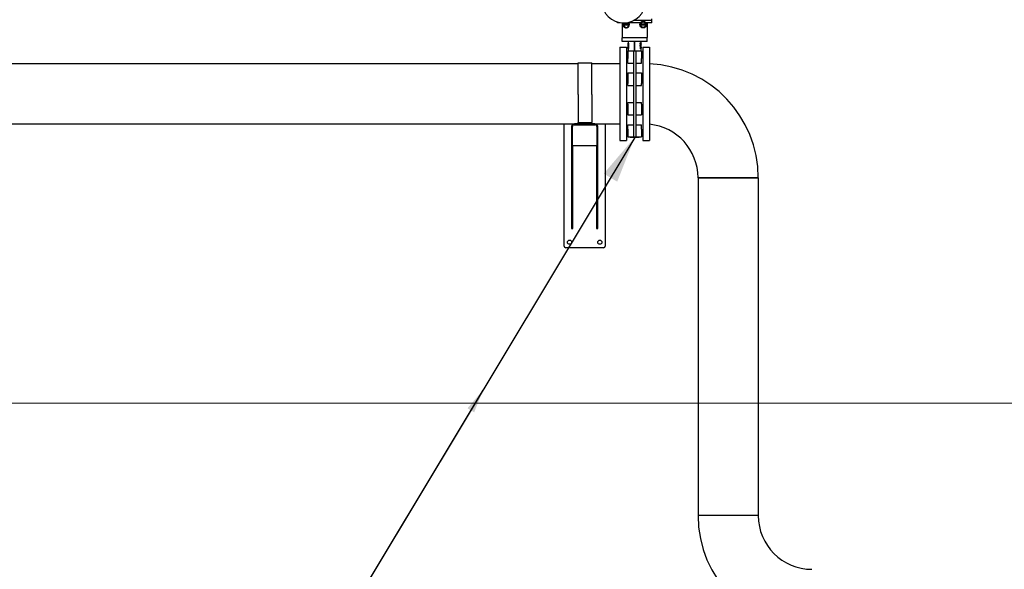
# Model space of a CAD drawing. Extents: x -89225 to 110569, y 13360 to 87647.
# Tile 120 of 256: x 27476 to 31057, y 28343 to 30340. Entities that reach past the tile are written whole.
import ezdxf

# ---------------------------------------------------------------- set-up
doc = ezdxf.new("R2010")
doc.units = 0
for name, color, linetype in [('Beluchtingstank', 253, 'Continuous'), ('INSTALLATIE', 6, 'Continuous'), ('INSTALLATIE @ 100', 6, 'Continuous'), ('INSTALLATIE @ 50', 6, 'Continuous')]:
    doc.layers.add(name, color=color, linetype=linetype)
doc.styles.add('ISO', font='ISO.SHX')

# ---------------------------------------------------------------- blocks, each defined once
blk = doc.blocks.new('Beluchtingsinstallatie VAZ')
for p, q in [((1123520.4, -970540.3), (1123520.4, -970538.1)), ((1123530.3, -970540.3), (1123520.4, -970540.3)), ((1123537.9, -970541.2), (1123537.9, -970594.3)), ((1123542.9, -970548.6), (1123542.9, -970546.1)), ((1123561, -970546.1), (1123542.9, -970546.1)), ((1123561, -970548.6), (1123542.9, -970548.6)), ((1123561, -970548.6), (1123561, -970546.1)), ((1123604.2, -970540.3), (1123561.7, -970540.3)), ((1123645.4, -970532.8), (1123578.8, -970532.8)), ((1123645.4, -970532.3), (1123579.8, -970532.3)), ((1123604.9, -970548.6), (1123604.9, -970546.1)), ((1123623, -970546.1), (1123604.9, -970546.1)), ((1123623, -970548.6), (1123604.9, -970548.6)), ((1123623, -970548.6), (1123623, -970546.1)), ((1123645.4, -970540.3), (1123623.7, -970540.3)), ((1123627.9, -970540.3), (1123627.9, -970594.3)), ((1123644.9, -970532.3), (1123645.4, -970532.8)), ((1123645.4, -970532.3), (1123645.4, -970526.3)), ((1123645.4, -970540.3), (1123645.4, -970532.8)), ((1123528.9, -970628.9), (1123528.9, -970968.8)), ((1123528.9, -970628.9), (1123552.9, -970628.9)), ((1123537.9, -970594.3), (1123627.9, -970594.3)), ((1123538.4, -970594.8), (1123537.9, -970594.3)), ((1123627.9, -970594.8), (1123537.9, -970594.8)), ((1123537.9, -970608.8), (1123537.9, -970594.8)), ((1123627.9, -970608.8), (1123537.9, -970608.8)), ((1123552.9, -970628.9), (1123552.9, -970968.8)), ((1123558.9, -970614.8), (1123560.9, -970614.8)), ((1123558.9, -970616), (1123558.9, -970614.8)), ((1123558.9, -970616), (1123560.4, -970616)), ((1123558.9, -970617.6), (1123558.9, -970617.6)), ((1123558.9, -970627.1), (1123558.9, -970617.6)), ((1123559.9, -970617.6), (1123558.9, -970617.6)), ((1123558.9, -970631.1), (1123558.9, -970617.6)), ((1123559.2, -970621.3), (1123559.1, -970621.3)), ((1123559.1, -970631.1), (1123559.1, -970625.4)), ((1123559.2, -970627.1), (1123559.2, -970621.3)), ((1123559.8, -970621.3), (1123559.2, -970621.3)), ((1123560.4, -970621.3), (1123559.8, -970621.3)), ((1123559.9, -970614.8), (1123559.9, -970608.8)), ((1123559.9, -970617.6), (1123559.9, -970616)), ((1123559.9, -970621.3), (1123559.9, -970617.6)), ((1123560, -970622.5), (1123560.4, -970622.5)), ((1123560.4, -970621.3), (1123560.4, -970616)), ((1123560.4, -970632.6), (1123560.4, -970622.5)), ((1123562, -970614.8), (1123560.9, -970614.8)), ((1123560.9, -970633.8), (1123560.9, -970614.8)), ((1123562, -970633.8), (1123562, -970614.8)), ((1123582.5, -970642.6), (1123582.5, -970608.8)), ((1123583.4, -970642.6), (1123583.4, -970608.8)), ((1123602.2, -970618.8), (1123602.2, -970612.8)), ((1123602.2, -970612.8), (1123603.4, -970612.8)), ((1123602.2, -970616.3), (1123602.2, -970616.3)), ((1123602.2, -970618), (1123602.2, -970618)), ((1123602.2, -970618.8), (1123603.4, -970618.8)), ((1123602.4, -970626.8), (1123602.4, -970620.9)), ((1123602.4, -970620.9), (1123603.6, -970620.9)), ((1123602.4, -970626.8), (1123603.6, -970626.8)), ((1123603.1, -970612.8), (1123603.1, -970612.8)), ((1123603.4, -970618.8), (1123603.4, -970612.8)), ((1123605.5, -970612.8), (1123603.4, -970612.8)), ((1123603.4, -970618.8), (1123605.5, -970618.8)), ((1123603.6, -970626.8), (1123603.6, -970620.9)), ((1123604.7, -970620.9), (1123603.6, -970620.9)), ((1123603.6, -970626.8), (1123604.7, -970626.8)), ((1123603.8, -970618.8), (1123603.8, -970618.8)), ((1123603.8, -970634.8), (1123603.8, -970628.9)), ((1123603.8, -970628.9), (1123604.9, -970628.9)), ((1123603.9, -970613.5), (1123605.5, -970613.5)), ((1123603.9, -970615.4), (1123603.9, -970613.5)), ((1123605.4, -970615.4), (1123603.9, -970615.4)), ((1123603.9, -970616.1), (1123605.4, -970616.1)), ((1123603.9, -970618.2), (1123603.9, -970616.1)), ((1123605.5, -970618.2), (1123603.9, -970618.2)), ((1123604.1, -970626.2), (1123604.1, -970621.5)), ((1123604.1, -970621.5), (1123604.7, -970621.5)), ((1123604.1, -970621.7), (1123605.1, -970621.7)), ((1123604.7, -970626.2), (1123604.1, -970626.2)), ((1123604.2, -970625.7), (1123605.3, -970625.7)), ((1123604.4, -970623.8), (1123605.5, -970623.8)), ((1123604.9, -970634.8), (1123604.9, -970628.9)), ((1123605.7, -970628.9), (1123604.9, -970628.9)), ((1123605.1, -970620.9), (1123605.1, -970620.9)), ((1123605.1, -970620.9), (1123606.1, -970620.9)), ((1123605.1, -970626.8), (1123605.1, -970626.8)), ((1123605.1, -970626.8), (1123606.1, -970626.8)), ((1123605.2, -970631.7), (1123605.2, -970629.5)), ((1123605.2, -970629.5), (1123605.8, -970629.5)), ((1123605.2, -970629.6), (1123606, -970629.6)), ((1123605.4, -970616.1), (1123605.4, -970615.4)), ((1123605.5, -970613.5), (1123605.5, -970612.8)), ((1123605.5, -970612.8), (1123605.7, -970612.8)), ((1123605.5, -970618.8), (1123605.5, -970618.2)), ((1123605.5, -970618.8), (1123606.3, -970618.8)), ((1123606, -970612.8), (1123605.7, -970612.8)), ((1123605.7, -970628.9), (1123606.6, -970628.9)), ((1123605.9, -970612.8), (1123605.9, -970608.8)), ((1123605.9, -970620.9), (1123605.9, -970618.8)), ((1123605.9, -970628.9), (1123605.9, -970626.8)), ((1123605.9, -970626.9), (1123606.2, -970626.9)), ((1123606, -970612.8), (1123606.8, -970612.8)), ((1123606.1, -970626.8), (1123606.1, -970620.9)), ((1123606.3, -970620.9), (1123606.1, -970620.9)), ((1123606.1, -970626.8), (1123606.3, -970626.8)), ((1123606.3, -970618.8), (1123606.5, -970618.8)), ((1123606.3, -970620.9), (1123606.8, -970620.9)), ((1123606.3, -970626.8), (1123606.3, -970622.4)), ((1123606.3, -970626.8), (1123606.8, -970626.8)), ((1123606.5, -970618.8), (1123606.9, -970618.8)), ((1123606.6, -970634.8), (1123606.6, -970628.9)), ((1123606.7, -970628.9), (1123606.6, -970628.9)), ((1123606.7, -970628.9), (1123606.9, -970628.9)), ((1123606.9, -970612.8), (1123606.8, -970612.8)), ((1123606.8, -970613.5), (1123606.9, -970613.5)), ((1123606.8, -970625.3), (1123606.8, -970620.9)), ((1123606.9, -970620.9), (1123606.8, -970620.9)), ((1123606.8, -970626.8), (1123606.9, -970626.8)), ((1123606.9, -970613.5), (1123606.9, -970612.8)), ((1123606.9, -970612.8), (1123606.9, -970612.8)), ((1123606.9, -970612.8), (1123606.9, -970612.8)), ((1123606.9, -970613.5), (1123606.9, -970612.8)), ((1123606.9, -970618.8), (1123606.9, -970613.5)), ((1123606.9, -970613.5), (1123606.9, -970613.5)), ((1123606.9, -970620.9), (1123606.9, -970620.9)), ((1123606.9, -970626.8), (1123606.9, -970620.9)), ((1123606.9, -970622.6), (1123606.9, -970621.3)), ((1123606.9, -970622.5), (1123606.9, -970622.5)), ((1123606.9, -970622.6), (1123606.9, -970622.6)), ((1123606.9, -970624.6), (1123606.9, -970624.6)), ((1123606.9, -970626.8), (1123606.9, -970625.3)), ((1123606.9, -970626.3), (1123606.9, -970626.3)), ((1123606.9, -970626.8), (1123606.9, -970626.8)), ((1123606.9, -970626.8), (1123606.9, -970626.8)), ((1123606.9, -970633.3), (1123606.9, -970628.9)), ((1123606.9, -970628.9), (1123606.9, -970628.9)), ((1123606.9, -970634.8), (1123606.9, -970628.9)), ((1123612.9, -970628.9), (1123612.9, -970968.8)), ((1123612.9, -970628.9), (1123636.9, -970628.9)), ((1123627.4, -970594.8), (1123627.9, -970594.3)), ((1123627.9, -970608.8), (1123627.9, -970594.8)), ((1123636.9, -970628.9), (1123636.9, -970968.8)), ((1123557.9, -970642.6), (1123607.9, -970642.6)), ((1123557.9, -970642.6), (1123557.9, -970670.2)), ((1123558.9, -970631.1), (1123558.9, -970631.1)), ((1123559.1, -970631.1), (1123558.9, -970631.1)), ((1123560.4, -970632.6), (1123558.9, -970632.6)), ((1123558.9, -970633.8), (1123558.9, -970632.6)), ((1123560.9, -970633.8), (1123558.9, -970633.8)), ((1123559.1, -970631.1), (1123559.2, -970631.1)), ((1123560.2, -970631.1), (1123559.2, -970631.1)), ((1123559.9, -970632.6), (1123559.9, -970631.1)), ((1123559.9, -970642.6), (1123559.9, -970633.8)), ((1123562, -970633.8), (1123560.9, -970633.8)), ((1123578.9, -970644.1), (1123578.9, -970734.7)), ((1123586.9, -970644.1), (1123586.9, -970734.7)), ((1123603.8, -970634.8), (1123604.9, -970634.8)), ((1123604.9, -970634.8), (1123605.2, -970634.8)), ((1123605.2, -970630.6), (1123606.2, -970630.6)), ((1123605.8, -970631.7), (1123605.2, -970631.7)), ((1123605.2, -970632.4), (1123605.8, -970632.4)), ((1123605.2, -970634.8), (1123605.2, -970632.4)), ((1123605.6, -970634.8), (1123605.6, -970632.4)), ((1123605.6, -970634.8), (1123606.6, -970634.8)), ((1123605.9, -970642.6), (1123605.9, -970634.8)), ((1123606.6, -970634.8), (1123606.7, -970634.8)), ((1123606.7, -970634.8), (1123606.7, -970630.4)), ((1123606.7, -970634.8), (1123606.9, -970634.8)), ((1123606.9, -970634.8), (1123606.9, -970634.8)), ((1123607.9, -970642.6), (1123607.9, -970670.2)), ((1123376.7, -970689.3), (1119347.1, -970689.3)), ((1123376.7, -970800.8), (1123376.7, -970686.3)), ((1123376.7, -970686.3), (1123426.7, -970686.3)), ((1123426.7, -970800.8), (1123426.7, -970686.3)), ((1123528.9, -970689.3), (1123426.7, -970689.3)), ((1123557.9, -970667.8), (1123552.9, -970667.8)), ((1123557.9, -970686.9), (1123557.9, -970670.2)), ((1123557.9, -970686.9), (1123578.9, -970686.9)), ((1123586.9, -970686.9), (1123607.9, -970686.9)), ((1123612.9, -970667.8), (1123607.9, -970667.8)), ((1123607.9, -970686.9), (1123607.9, -970670.2)), ((1123557.9, -970722.4), (1123557.9, -970760.9)), ((1123557.9, -970722.4), (1123578.9, -970722.4)), ((1123578.9, -970734.7), (1123578.9, -970862.9)), ((1123586.9, -970722.4), (1123607.9, -970722.4)), ((1123586.9, -970734.7), (1123586.9, -970862.9)), ((1123607.9, -970722.4), (1123607.9, -970760.9)), ((1123557.9, -970767.8), (1123557.9, -970760.9)), ((1123557.9, -970767.8), (1123578.9, -970767.8)), ((1123586.9, -970767.8), (1123607.9, -970767.8)), ((1123607.9, -970767.8), (1123607.9, -970760.9)), ((1123376.7, -970800.8), (1123376.7, -970897.8)), ((1123426.7, -970800.8), (1123426.7, -970897.8)), ((1123557.9, -970829.9), (1123578.9, -970829.9)), ((1123557.9, -970836.8), (1123557.9, -970829.9)), ((1123557.9, -970836.8), (1123557.9, -970875.3)), ((1123586.9, -970829.9), (1123607.9, -970829.9)), ((1123607.9, -970836.8), (1123607.9, -970829.9)), ((1123607.9, -970836.8), (1123607.9, -970875.3)), ((1123557.9, -970875.3), (1123578.9, -970875.3)), ((1123578.9, -970862.9), (1123578.9, -970953.6)), ((1123586.9, -970862.9), (1123586.9, -970953.6)), ((1123586.9, -970875.3), (1123607.9, -970875.3)), ((1123360.3, -970908.4), (1118572.6, -970908.4)), ((1123326, -971351.8), (1123326, -970908.4)), ((1123362.5, -970910.8), (1123439.5, -970910.8)), ((1123393.5, -970907.8), (1123363.5, -970907.8)), ((1123376.7, -970897.8), (1123376.7, -970902.8)), ((1123376.7, -970902.8), (1123426.7, -970902.8)), ((1123376.7, -970907.8), (1123376.7, -970902.8)), ((1123393.5, -970910.8), (1123393.5, -970907.8)), ((1123393.5, -970907.8), (1123408.5, -970907.8)), ((1123408.5, -970908.4), (1123393.5, -970908.4)), ((1123438.5, -970907.8), (1123408.5, -970907.8)), ((1123408.5, -970910.8), (1123408.5, -970907.8)), ((1123426.7, -970897.8), (1123426.7, -970902.8)), ((1123426.7, -970907.8), (1123426.7, -970902.8)), ((1123528.9, -970908.4), (1123441.8, -970908.4)), ((1123476, -970908.4), (1123476, -971351.8)), ((1123557.9, -970910.8), (1123578.9, -970910.8)), ((1123557.9, -970927.5), (1123557.9, -970910.8)), ((1123586.9, -970910.8), (1123607.9, -970910.8)), ((1123607.9, -970927.5), (1123607.9, -970910.8)), ((1123353.5, -970917.8), (1123353.5, -970987.8)), ((1123356.5, -970987.8), (1123356.5, -970916.8)), ((1123445.5, -970916.8), (1123445.5, -970987.8)), ((1123448.5, -970987.8), (1123448.5, -970917.8)), ((1123557.9, -970929.8), (1123552.9, -970929.8)), ((1123557.9, -970927.5), (1123557.9, -970955.1)), ((1123607.9, -970927.5), (1123607.9, -970955.1)), ((1123612.9, -970929.8), (1123607.9, -970929.8)), ((1123356.5, -970987.8), (1123353.5, -970987.8)), ((1123353.5, -970987.8), (1123353.5, -970997.8)), ((1123445.5, -970987.8), (1123356.5, -970987.8)), ((1123358.5, -970997.8), (1123358.5, -970987.8)), ((1123443.5, -970987.8), (1123443.5, -970997.8)), ((1123445.5, -970987.8), (1123448.5, -970987.8)), ((1123448.5, -970997.8), (1123448.5, -970987.8)), ((1123528.9, -970968.8), (1123552.9, -970968.8)), ((1123557.9, -970955.1), (1123607.9, -970955.1)), ((1123566.9, -970956.8), (1123566.9, -970955.1)), ((1123598.9, -970956.8), (1123566.9, -970956.8)), ((1123598.9, -970956.8), (1123598.9, -970955.1)), ((1123612.9, -970968.8), (1123636.9, -970968.8)), ((1123353.5, -970997.8), (1123353.5, -971287.8)), ((1123353.5, -970997.8), (1123358.5, -970997.8)), ((1123358.5, -971287.8), (1123358.5, -970997.8)), ((1123443.5, -970997.8), (1123443.5, -971287.8)), ((1123443.5, -970997.8), (1123448.5, -970997.8)), ((1123448.5, -971287.8), (1123448.5, -970997.8)), ((1123813.2, -971103.6), (1124032.3, -971103.6)), ((1124032.3, -971103.6), (1123813.2, -971103.6)), ((1123813.2, -971103.6), (1123813.2, -972330.8)), ((1124032.3, -971103.6), (1124032.3, -972330.8)), ((1123353.5, -971287.8), (1123358.5, -971287.8)), ((1123443.5, -971287.8), (1123448.5, -971287.8)), ((1123470, -971357.8), (1123332, -971357.8)), ((1124032.3, -972330.8), (1123813.2, -972330.8)), ((1124032.3, -972330.8), (1123813.2, -972330.8))]:
    blk.add_line(p, q)
for centre, radius in [((1123613.9, -970547.3), 12), ((1123613.9, -970547.3), 10), ((1123346, -971337.8), 7.5), ((1123456, -971337.8), 7.5)]:
    blk.add_circle(centre, radius)
for centre, radius, start, end in [((1123542.9, -970461.3), 80, 90.5336, 89.4668), ((1123551.9, -970547.3), 12, 149.9338, 42.0148), ((1123551.9, -970547.3), 10, 143.0849, 48.8637), ((1123617.9, -971103.6), 414.3, 0, 87.3717), ((1123363.5, -970917.8), 10, 90, 180), ((1123362.5, -970916.8), 6, 90, 180), ((1123438.5, -970917.8), 10, 0, 90), ((1123439.5, -970916.8), 6, 0, 90), ((1123617.9, -971103.6), 195.3, 0, 84.4159), ((1123332, -971351.8), 6, 180, 270), ((1123470, -971351.8), 6, 270, 0), ((1124227.5, -972330.8), 414.3, 180, 270), ((1124227.5, -972330.8), 195.3, 180, 270)]:
    blk.add_arc(centre, radius, start, end)
for centre, major_axis, ratio, start_param, end_param in [((1123582.9, -970628.5), (0, 56.5), 0.424475, 1.443878, 1.545674), ((1123582.9, -970631.6), (0, 56.5), 0.424475, 1.460663, 1.562343), ((1123582.9, -970636.1), (0, 56.5), 0.424475, 1.306356, 1.410196), ((1123582.9, -970639.2), (0, 56.5), 0.424475, 1.271902, 1.427057), ((1123582.9, -970639.2), (0, 54.2), 0.424475, 1.365946, 1.420762), ((1123582.9, -970632), (0, 57), 0.403245, 5.008031, 5.042049), ((1123582.9, -970632), (0, 57), 0.403245, 4.957643, 4.995366), ((1123582.9, -970632), (0, 59.5), 0.403245, 4.935284, 5.040088), ((1123582.9, -970630.8), (0, 63.2), 0.379542, 4.929741, 4.999991), ((1123582.9, -970629.2), (0, 37.4), 0.642148, 4.815134, 4.936619), ((1123582.9, -970630.8), (0, 37.4), 0.642148, 4.817148, 4.938674), ((1123582.9, -970608), (0, -59.5), 0.403446, 1.386919, 1.488723), ((1123582.9, -970605.3), (0, -63.1), 0.38038, 1.381313, 1.450313), ((1123582.9, -970633.9), (0, 37.4), 0.642148, 4.728415, 4.848627), ((1123582.7, -970622.6), (24.2, 0), 0.099504, 6.276807, 6.308702), ((1123582.9, -970635.5), (0, 37.4), 0.642148, 4.730419, 4.85065)]:
    blk.add_ellipse(centre, major_axis=major_axis, ratio=ratio, start_param=start_param, end_param=end_param)
for points, knots in [([(1123604.4, -970623.8), (1123604.4, -970623.6), (1123604.4, -970623.4), (1123604.4, -970622.9), (1123604.4, -970622.7), (1123604.3, -970622.4), (1123604.3, -970622.2), (1123604.2, -970621.9), (1123604.2, -970621.9), (1123604.1, -970621.8), (1123604.1, -970621.7), (1123604.1, -970621.7)], [-0.2569404, -0.2569404, -0.2569404, -0.2569404, -0.1926715, -0.1926715, -0.1285406, -0.1285406, -0.0644418, -0.0644418, -0.0322986, -0.0322986, -0.0104609, -0.0104609, -0.0104609, -0.0104609]), ([(1123604.2, -970625.7), (1123604.3, -970625.5), (1123604.3, -970625.3), (1123604.4, -970624.9), (1123604.4, -970624.7), (1123604.4, -970624.2), (1123604.4, -970624), (1123604.4, -970623.8)], [-0.2286665, -0.2286665, -0.2286665, -0.2286665, -0.1336372, -0.1336372, -0.0636438, -0.0636438, 0, 0, 0, 0]), ([(1123604.7, -970620.9), (1123604.8, -970620.9), (1123604.9, -970620.9), (1123605, -970620.9), (1123605.1, -970620.9), (1123605.1, -970620.9)], [-0.09553916, -0.09553916, -0.09553916, -0.09553916, -0.04324463, -0.04324463, 0, 0, 0, 0]), ([(1123604.7, -970621.5), (1123604.8, -970621.5), (1123604.9, -970621.6), (1123605, -970621.6), (1123605.1, -970621.6), (1123605.1, -970621.7)], [0, 0, 0, 0, 0.05743481, 0.05743481, 0.08690338, 0.08690338, 0.08690338, 0.08690338]), ([(1123605.8, -970623.8), (1123605.8, -970624.3), (1123605.8, -970624.8), (1123605.7, -970625.7), (1123605.6, -970625.9), (1123605.5, -970626.3), (1123605.4, -970626.4), (1123605.3, -970626.6), (1123605.2, -970626.7), (1123604.9, -970626.8), (1123604.8, -970626.8), (1123604.7, -970626.8)], [-0.6285042, -0.6285042, -0.6285042, -0.6285042, -0.471891, -0.471891, -0.3438574, -0.3438574, -0.1941843, -0.1941843, -0.082323, -0.082323, -0.000001, -0.000001, -0.000001, -0.000001]), ([(1123605.3, -970625.7), (1123605.2, -970625.9), (1123605.2, -970626), (1123605.1, -970626.1), (1123605, -970626.1), (1123604.9, -970626.1), (1123604.8, -970626.2), (1123604.7, -970626.2)], [0, 0, 0, 0, 0.0676289, 0.0676289, 0.2270767, 0.2270767, 0.5247369, 0.5247369, 0.5247369, 0.5247369]), ([(1123605.5, -970621.4), (1123605.4, -970621.3), (1123605.4, -970621.2), (1123605.3, -970621), (1123605.2, -970621), (1123605.1, -970620.9)], [0, 0, 0, 0, 0.03449075, 0.03449075, 0.06015627, 0.06015627, 0.06015627, 0.06015627]), ([(1123605.5, -970623.8), (1123605.5, -970623.6), (1123605.5, -970623.4), (1123605.5, -970623), (1123605.5, -970622.7), (1123605.4, -970622.4), (1123605.4, -970622.2), (1123605.3, -970621.9), (1123605.3, -970621.9), (1123605.2, -970621.8), (1123605.2, -970621.7), (1123605.1, -970621.7)], [-0.2563413, -0.2563413, -0.2563413, -0.2563413, -0.1922089, -0.1922089, -0.128231, -0.128231, -0.0641895, -0.0641895, -0.0321425, -0.0321425, 0, 0, 0, 0]), ([(1123605.3, -970625.7), (1123605.3, -970625.6), (1123605.4, -970625.5), (1123605.4, -970625.2), (1123605.5, -970625), (1123605.5, -970624.5), (1123605.5, -970624.1), (1123605.5, -970623.8)], [-0.2030445, -0.2030445, -0.2030445, -0.2030445, -0.1528977, -0.1528977, -0.102959, -0.102959, 0, 0, 0, 0]), ([(1123605.5, -970621.4), (1123605.5, -970621.5), (1123605.6, -970621.7), (1123605.7, -970622.1), (1123605.7, -970622.4), (1123605.8, -970622.9), (1123605.8, -970623.4), (1123605.8, -970623.8)], [-0.2121906, -0.2121906, -0.2121906, -0.2121906, -0.1773701, -0.1773701, -0.1320543, -0.1320543, 0, 0, 0, 0]), ([(1123605.7, -970628.9), (1123605.8, -970628.9), (1123605.8, -970628.9), (1123605.9, -970628.9), (1123606, -970628.9), (1123606, -970628.9)], [-0.09660509, -0.09660509, -0.09660509, -0.09660509, -0.04971816, -0.04971816, 0, 0, 0, 0]), ([(1123605.8, -970629.5), (1123605.8, -970629.5), (1123605.9, -970629.5), (1123605.9, -970629.6), (1123606, -970629.6), (1123606, -970629.6)], [0, 0, 0, 0, 0.04034241, 0.04034241, 0.05775119, 0.05775119, 0.05775119, 0.05775119]), ([(1123606, -970628.9), (1123606.1, -970628.9), (1123606.1, -970629), (1123606.2, -970629.1), (1123606.2, -970629.2), (1123606.3, -970629.3), (1123606.3, -970629.5), (1123606.3, -970629.8), (1123606.3, -970630), (1123606.4, -970630.3), (1123606.4, -970630.4), (1123606.4, -970630.6)], [-0.472845, -0.472845, -0.472845, -0.472845, -0.3213503, -0.3213503, -0.1706762, -0.1706762, -0.088772, -0.088772, -0.0445476, -0.0445476, 0, 0, 0, 0]), ([(1123606, -970629.6), (1123606, -970629.6), (1123606, -970629.6), (1123606.1, -970629.7), (1123606.1, -970629.8), (1123606.1, -970629.9), (1123606.1, -970630), (1123606.1, -970630.3), (1123606.2, -970630.4), (1123606.2, -970630.6)], [0, 0, 0, 0, 0.0292125, 0.0292125, 0.0581217, 0.0581217, 0.1065215, 0.1065215, 0.1686267, 0.1686267, 0.1686267, 0.1686267]), ([(1123606.4, -970617.1), (1123606.4, -970617.3), (1123606.4, -970617.5), (1123606.4, -970617.8), (1123606.4, -970617.9), (1123606.4, -970618.1)], [-0.1263003, -0.1263003, -0.1263003, -0.1263003, -0.0618747, -0.0618747, 0, 0, 0, 0]), ([(1123606.4, -970618.1), (1123606.5, -970618), (1123606.5, -970617.9), (1123606.5, -970617.7), (1123606.5, -970617.7), (1123606.5, -970617.7), (1123606.5, -970617.6), (1123606.5, -970617.5), (1123606.5, -970617.5), (1123606.5, -970617.4), (1123606.5, -970617.3), (1123606.5, -970617.3), (1123606.5, -970617.3), (1123606.5, -970617.2), (1123606.5, -970617.2), (1123606.5, -970617.1)], [0, 0, 0, 0, 0.000398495, 0.000398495, 0.000398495, 0.00051185, 0.00051185, 0.00051185, 0.000768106, 0.000768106, 0.000768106, 0.000908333, 0.000908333, 0.000908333, 0.001024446, 0.001024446, 0.001024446, 0.001024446]), ([(1123606.9, -970622.5), (1123606.9, -970622.4), (1123606.9, -970622.2), (1123606.9, -970621.9), (1123606.9, -970621.7), (1123606.9, -970621.5), (1123606.9, -970621.3), (1123606.9, -970621.1), (1123606.9, -970621), (1123606.9, -970620.9), (1123606.9, -970620.9), (1123606.9, -970620.9)], [-0.329612, -0.329612, -0.329612, -0.329612, -0.2632044, -0.2632044, -0.1951901, -0.1951901, -0.1286061, -0.1286061, -0.0707826, -0.0707826, -0.000001, -0.000001, -0.000001, -0.000001]), ([(1123606.9, -970624.6), (1123606.9, -970624.4), (1123606.9, -970624.1), (1123606.9, -970623.9), (1123606.9, -970623.9), (1123606.9, -970623.8)], [-0.17754412, -0.17754412, -0.17754412, -0.17754412, -0.13267688, -0.13267688, -0.13070576, -0.13070576, -0.13070576, -0.13070576]), ([(1123606.9, -970626.3), (1123606.9, -970626.1), (1123606.9, -970625.9), (1123606.9, -970625.5), (1123606.9, -970625.4), (1123606.9, -970624.9), (1123606.9, -970624.8), (1123606.9, -970624.6)], [-0.2895909, -0.2895909, -0.2895909, -0.2895909, -0.1731717, -0.1731717, -0.0818343, -0.0818343, 0, 0, 0, 0]), ([(1123606.9, -970626.3), (1123606.9, -970626.4), (1123606.9, -970626.5), (1123606.9, -970626.7), (1123606.9, -970626.8), (1123606.9, -970626.8)], [0, 0, 0, 0, 0.03628859, 0.03628859, 0.06847931, 0.06847931, 0.06847931, 0.06847931]), ([(1123606.4, -970630.6), (1123606.4, -970630.7), (1123606.4, -970630.9), (1123606.3, -970631.3), (1123606.3, -970631.5), (1123606.3, -970631.7), (1123606.3, -970631.9), (1123606.2, -970632.1), (1123606.2, -970632.2), (1123606, -970632.4), (1123605.9, -970632.4), (1123605.8, -970632.4)], [-0.2909967, -0.2909967, -0.2909967, -0.2909967, -0.2518042, -0.2518042, -0.2020371, -0.2020371, -0.138407, -0.138407, -0.0855931, -0.0855931, 0, 0, 0, 0]), ([(1123606.2, -970630.6), (1123606.2, -970630.7), (1123606.2, -970630.8), (1123606.1, -970631), (1123606.1, -970631.1), (1123606.1, -970631.2), (1123606.1, -970631.3), (1123606.1, -970631.5), (1123606, -970631.5), (1123605.9, -970631.7), (1123605.8, -970631.7), (1123605.8, -970631.7)], [0, 0, 0, 0, 0.0215095, 0.0215095, 0.0449778, 0.0449778, 0.0703003, 0.0703003, 0.0886645, 0.0886645, 0.1296108, 0.1296108, 0.1296108, 0.1296108])]:
    blk.add_open_spline(points, degree=3, knots=knots)
for points in [[(1123604.1, -970626), (1123604.1, -970625.9), (1123604.2, -970625.9), (1123604.2, -970625.7)], [(1123606.2, -970626.9), (1123606.2, -970626.9), (1123606.3, -970626.9), (1123606.3, -970626.8)]]:
    blk.add_open_spline(points, degree=3)
blk = doc.blocks.new('*U91')
for points in [[(-11.039, -18.369), (0, 0)], [(0, 0), (2.324, 0)]]:
    blk.add_lwpolyline(points)
blk.add_circle((4.31, 0), 1.986)
blk.add_solid([(-9.915, -17.051), (-11.039, -18.369), (-10.403, -16.757)])
at = {"style": 'ISO'}
blk.add_attdef('NUMMER', (3.146, -0.835), '', height=1.8, dxfattribs=at)
blk = doc.blocks.new('*U570')
at = {"layer": 'INSTALLATIE @ 100'}
ref = blk.add_blockref('*U91', (28608.7, 28075.8), dxfattribs=dict(at, xscale=100, yscale=100, zscale=100, rotation=180))
ref.add_attrib('NUMMER', '09', (28074.2, 27983.8), dxfattribs={"layer": '0', "height": 180, "style": 'ISO'})
at = {"layer": 'INSTALLATIE @ 50'}
ref = blk.add_blockref('*U91', (28608.7, 28075.8), dxfattribs=dict(at, xscale=50, yscale=50, zscale=50, rotation=180))
ref.add_attrib('NUMMER', '09', (28341.4, 28029.8), dxfattribs={"layer": '0', "height": 90, "style": 'ISO'})

msp = doc.modelspace()

# ---------------------------------------------------------------- linework, layer by layer
at = {"layer": 'Beluchtingstank', "lineweight": 9}
msp.add_line((1539.7, 28946.8), (66439.7, 28946.8), dxfattribs=at)

# ---------------------------------------------------------------- block references
at = {"layer": 'INSTALLATIE'}
for name, p in [('Beluchtingsinstallatie VAZ', (-1093870.3, 1000869.5)), ('*U570', (0, 0))]:
    msp.add_blockref(name, p, dxfattribs=at)

doc.saveas('drawing.dxf')
